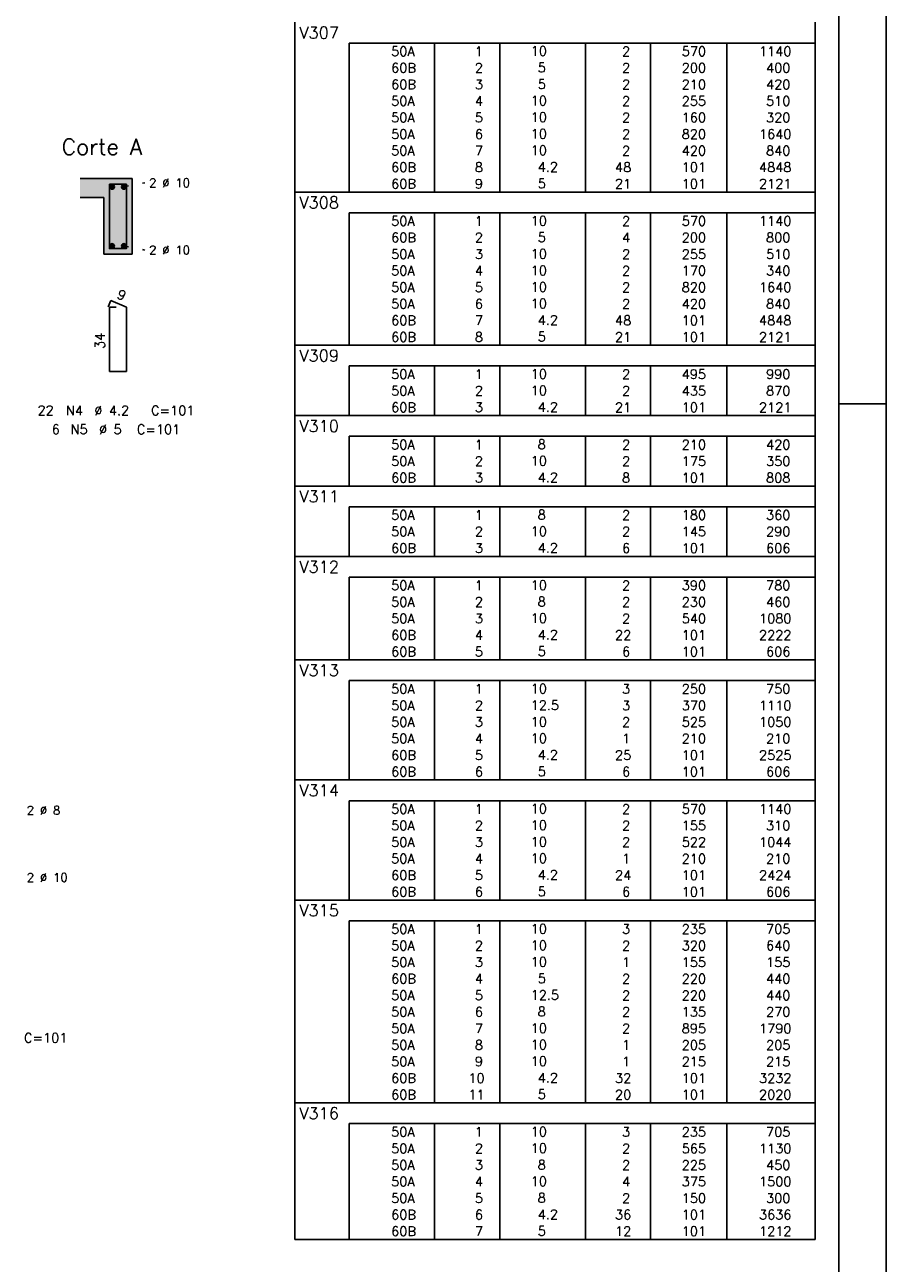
# Model space of a CAD drawing. Extents: x 0 to 119, y 0 to 84.
# Tile 9 of 10: x 101 to 119, y 41 to 67. Entities that reach past the tile are written whole.
import ezdxf

# ---------------------------------------------------------------- set-up
doc = ezdxf.new("R2010")
doc.units = 0
doc.header["$MEASUREMENT"] = 0
doc.linetypes.add('ESTILO_TQS_0002', pattern=[0.4, 0.1, -0.3])
for name, color, linetype in [('1', 1, 'CONTINUOUS'), ('2', 2, 'CONTINUOUS'), ('4', 4, 'CONTINUOUS'), ('6', 6, 'CONTINUOUS'), ('8', 8, 'CONTINUOUS'), ('9', 9, 'CONTINUOUS')]:
    doc.layers.add(name, color=color, linetype=linetype)
doc.styles.get("Standard").update_dxf_attribs({"font": 'ROMANS.SHX'})

msp = doc.modelspace()

# ---------------------------------------------------------------- linework, layer by layer
at = {"layer": '1', "linetype": 'Continuous'}
for p, q in [((118.9, 0), (118.9, 84.1)), ((117.9, 59.4), (118.9, 59.4))]:
    msp.add_line(p, q, dxfattribs=at)
at = {"layer": '1', "linetype": 'ESTILO_TQS_0002'}
for p, q in [((102.785, 63.985), (103.23, 64.07)), ((102.785, 62.735), (103.23, 62.65))]:
    msp.add_line(p, q, dxfattribs=at)
at = {"layer": '1', "linetype": 'Continuous'}
for centre in [(102.535, 63.985), (102.785, 63.985), (102.535, 62.735), (102.785, 62.735)]:
    msp.add_circle(centre, 0.05, dxfattribs=at)
at = {"layer": '2', "linetype": 'Continuous'}
for p, q in [((106.4, 67.025), (106.4, 67.463)), ((117.4, 67.025), (117.4, 67.463)), ((106.4, 66.675), (106.4, 67.025)), ((117.4, 67.025), (107.55, 67.025)), ((107.55, 67.025), (107.55, 66.675)), ((109.35, 67.025), (109.35, 66.675)), ((110.73, 67.025), (110.73, 66.675)), ((112.54, 67.025), (112.54, 66.675)), ((113.92, 67.025), (113.92, 66.675)), ((115.53, 67.025), (115.53, 66.675)), ((117.4, 66.675), (117.4, 67.025)), ((106.4, 66.325), (106.4, 66.675)), ((107.55, 66.675), (107.55, 66.325)), ((109.35, 66.675), (109.35, 66.325)), ((110.73, 66.675), (110.73, 66.325)), ((112.54, 66.675), (112.54, 66.325)), ((113.92, 66.675), (113.92, 66.325)), ((115.53, 66.675), (115.53, 66.325)), ((117.4, 66.325), (117.4, 66.675)), ((106.4, 65.975), (106.4, 66.325)), ((107.55, 66.325), (107.55, 65.975)), ((109.35, 66.325), (109.35, 65.975)), ((110.73, 66.325), (110.73, 65.975)), ((112.54, 66.325), (112.54, 65.975)), ((113.92, 66.325), (113.92, 65.975)), ((115.53, 66.325), (115.53, 65.975)), ((117.4, 65.975), (117.4, 66.325)), ((106.4, 65.625), (106.4, 65.975)), ((107.55, 65.975), (107.55, 65.625)), ((109.35, 65.975), (109.35, 65.625)), ((110.73, 65.975), (110.73, 65.625)), ((112.54, 65.975), (112.54, 65.625)), ((113.92, 65.975), (113.92, 65.625)), ((115.53, 65.975), (115.53, 65.625)), ((117.4, 65.625), (117.4, 65.975)), ((106.4, 65.275), (106.4, 65.625)), ((107.55, 65.625), (107.55, 65.275)), ((109.35, 65.625), (109.35, 65.275)), ((110.73, 65.625), (110.73, 65.275)), ((112.54, 65.625), (112.54, 65.275)), ((113.92, 65.625), (113.92, 65.275)), ((115.53, 65.625), (115.53, 65.275)), ((117.4, 65.275), (117.4, 65.625)), ((106.4, 64.925), (106.4, 65.275)), ((107.55, 65.275), (107.55, 64.925)), ((109.35, 65.275), (109.35, 64.925)), ((110.73, 65.275), (110.73, 64.925)), ((112.54, 65.275), (112.54, 64.925)), ((113.92, 65.275), (113.92, 64.925)), ((115.53, 65.275), (115.53, 64.925)), ((117.4, 64.925), (117.4, 65.275)), ((106.4, 64.575), (106.4, 64.925)), ((107.55, 64.925), (107.55, 64.575)), ((109.35, 64.925), (109.35, 64.575)), ((110.73, 64.925), (110.73, 64.575)), ((112.54, 64.925), (112.54, 64.575)), ((113.92, 64.925), (113.92, 64.575)), ((115.53, 64.925), (115.53, 64.575)), ((117.4, 64.575), (117.4, 64.925)), ((106.4, 64.225), (106.4, 64.575)), ((107.55, 64.575), (107.55, 64.225)), ((109.35, 64.575), (109.35, 64.225)), ((110.73, 64.575), (110.73, 64.225)), ((112.54, 64.575), (112.54, 64.225)), ((113.92, 64.575), (113.92, 64.225)), ((115.53, 64.575), (115.53, 64.225)), ((117.4, 64.225), (117.4, 64.575)), ((102.96, 64.16), (101.86, 64.16)), ((102.96, 62.56), (102.96, 64.16)), ((106.4, 63.875), (106.4, 64.225)), ((107.55, 64.225), (107.55, 63.875)), ((109.35, 64.225), (109.35, 63.875)), ((110.73, 64.225), (110.73, 63.875)), ((112.54, 64.225), (112.54, 63.875)), ((113.92, 64.225), (113.92, 63.875)), ((115.53, 64.225), (115.53, 63.875)), ((117.4, 63.875), (117.4, 64.225)), ((106.4, 63.438), (106.4, 63.875)), ((106.4, 63.875), (117.4, 63.875)), ((117.4, 63.438), (117.4, 63.875)), ((101.86, 63.76), (102.36, 63.76)), ((102.36, 63.76), (102.36, 62.56)), ((106.4, 63.088), (106.4, 63.438)), ((117.4, 63.438), (107.55, 63.438)), ((107.55, 63.438), (107.55, 63.088)), ((109.35, 63.438), (109.35, 63.088)), ((110.73, 63.438), (110.73, 63.088)), ((112.54, 63.438), (112.54, 63.088)), ((113.92, 63.438), (113.92, 63.088)), ((115.53, 63.438), (115.53, 63.088)), ((117.4, 63.088), (117.4, 63.438)), ((106.4, 62.738), (106.4, 63.088)), ((107.55, 63.088), (107.55, 62.738)), ((109.35, 63.088), (109.35, 62.738)), ((110.73, 63.088), (110.73, 62.738)), ((112.54, 63.088), (112.54, 62.738)), ((113.92, 63.088), (113.92, 62.738)), ((115.53, 63.088), (115.53, 62.738)), ((117.4, 62.738), (117.4, 63.088)), ((102.36, 62.56), (102.96, 62.56)), ((106.4, 62.388), (106.4, 62.738)), ((107.55, 62.738), (107.55, 62.388)), ((109.35, 62.738), (109.35, 62.388)), ((110.73, 62.738), (110.73, 62.388)), ((112.54, 62.738), (112.54, 62.388)), ((113.92, 62.738), (113.92, 62.388)), ((115.53, 62.738), (115.53, 62.388)), ((117.4, 62.388), (117.4, 62.738)), ((106.4, 62.038), (106.4, 62.388)), ((107.55, 62.388), (107.55, 62.038)), ((109.35, 62.388), (109.35, 62.038)), ((110.73, 62.388), (110.73, 62.038)), ((112.54, 62.388), (112.54, 62.038)), ((113.92, 62.388), (113.92, 62.038)), ((115.53, 62.388), (115.53, 62.038)), ((117.4, 62.038), (117.4, 62.388)), ((106.4, 61.688), (106.4, 62.038)), ((107.55, 62.038), (107.55, 61.688)), ((109.35, 62.038), (109.35, 61.688)), ((110.73, 62.038), (110.73, 61.688)), ((112.54, 62.038), (112.54, 61.688)), ((113.92, 62.038), (113.92, 61.688)), ((115.53, 62.038), (115.53, 61.688)), ((117.4, 61.688), (117.4, 62.038)), ((106.4, 61.338), (106.4, 61.688)), ((107.55, 61.688), (107.55, 61.338)), ((109.35, 61.688), (109.35, 61.338)), ((110.73, 61.688), (110.73, 61.338)), ((112.54, 61.688), (112.54, 61.338)), ((113.92, 61.688), (113.92, 61.338)), ((115.53, 61.688), (115.53, 61.338)), ((117.4, 61.338), (117.4, 61.688)), ((106.4, 60.988), (106.4, 61.338)), ((107.55, 61.338), (107.55, 60.988)), ((109.35, 61.338), (109.35, 60.988)), ((110.73, 61.338), (110.73, 60.988)), ((112.54, 61.338), (112.54, 60.988)), ((113.92, 61.338), (113.92, 60.988)), ((115.53, 61.338), (115.53, 60.988)), ((117.4, 60.988), (117.4, 61.338)), ((106.4, 60.638), (106.4, 60.988)), ((107.55, 60.988), (107.55, 60.638)), ((109.35, 60.988), (109.35, 60.638)), ((110.73, 60.988), (110.73, 60.638)), ((112.54, 60.988), (112.54, 60.638)), ((113.92, 60.988), (113.92, 60.638)), ((115.53, 60.988), (115.53, 60.638)), ((117.4, 60.638), (117.4, 60.988)), ((106.4, 60.2), (106.4, 60.638)), ((106.4, 60.638), (117.4, 60.638)), ((117.4, 60.2), (117.4, 60.638)), ((106.4, 59.85), (106.4, 60.2)), ((117.4, 60.2), (107.55, 60.2)), ((107.55, 60.2), (107.55, 59.85)), ((109.35, 60.2), (109.35, 59.85)), ((110.73, 60.2), (110.73, 59.85)), ((112.54, 60.2), (112.54, 59.85)), ((113.92, 60.2), (113.92, 59.85)), ((115.53, 60.2), (115.53, 59.85)), ((117.4, 59.85), (117.4, 60.2)), ((106.4, 59.5), (106.4, 59.85)), ((107.55, 59.85), (107.55, 59.5)), ((109.35, 59.85), (109.35, 59.5)), ((110.73, 59.85), (110.73, 59.5)), ((112.54, 59.85), (112.54, 59.5)), ((113.92, 59.85), (113.92, 59.5)), ((115.53, 59.85), (115.53, 59.5)), ((117.4, 59.5), (117.4, 59.85)), ((106.4, 59.15), (106.4, 59.5)), ((107.55, 59.5), (107.55, 59.15)), ((109.35, 59.5), (109.35, 59.15)), ((110.73, 59.5), (110.73, 59.15)), ((112.54, 59.5), (112.54, 59.15)), ((113.92, 59.5), (113.92, 59.15)), ((115.53, 59.5), (115.53, 59.15)), ((117.4, 59.15), (117.4, 59.5)), ((106.4, 58.713), (106.4, 59.15)), ((106.4, 59.15), (117.4, 59.15)), ((117.4, 58.713), (117.4, 59.15)), ((106.4, 58.363), (106.4, 58.713)), ((117.4, 58.713), (107.55, 58.713)), ((107.55, 58.713), (107.55, 58.363)), ((109.35, 58.713), (109.35, 58.363)), ((110.73, 58.713), (110.73, 58.363)), ((112.54, 58.713), (112.54, 58.363)), ((113.92, 58.713), (113.92, 58.363)), ((115.53, 58.713), (115.53, 58.363)), ((117.4, 58.363), (117.4, 58.713)), ((106.4, 58.013), (106.4, 58.363)), ((107.55, 58.363), (107.55, 58.013)), ((109.35, 58.363), (109.35, 58.013)), ((110.73, 58.363), (110.73, 58.013)), ((112.54, 58.363), (112.54, 58.013)), ((113.92, 58.363), (113.92, 58.013)), ((115.53, 58.363), (115.53, 58.013)), ((117.4, 58.013), (117.4, 58.363)), ((106.4, 57.663), (106.4, 58.013)), ((107.55, 58.013), (107.55, 57.663)), ((109.35, 58.013), (109.35, 57.663)), ((110.73, 58.013), (110.73, 57.663)), ((112.54, 58.013), (112.54, 57.663)), ((113.92, 58.013), (113.92, 57.663)), ((115.53, 58.013), (115.53, 57.663)), ((117.4, 57.663), (117.4, 58.013)), ((106.4, 57.225), (106.4, 57.663)), ((106.4, 57.663), (117.4, 57.663)), ((117.4, 57.225), (117.4, 57.663)), ((106.4, 56.875), (106.4, 57.225)), ((117.4, 57.225), (107.55, 57.225)), ((107.55, 57.225), (107.55, 56.875)), ((109.35, 57.225), (109.35, 56.875)), ((110.73, 57.225), (110.73, 56.875)), ((112.54, 57.225), (112.54, 56.875)), ((113.92, 57.225), (113.92, 56.875)), ((115.53, 57.225), (115.53, 56.875)), ((117.4, 56.875), (117.4, 57.225)), ((106.4, 56.525), (106.4, 56.875)), ((107.55, 56.875), (107.55, 56.525)), ((109.35, 56.875), (109.35, 56.525)), ((110.73, 56.875), (110.73, 56.525)), ((112.54, 56.875), (112.54, 56.525)), ((113.92, 56.875), (113.92, 56.525)), ((115.53, 56.875), (115.53, 56.525)), ((117.4, 56.525), (117.4, 56.875)), ((106.4, 56.175), (106.4, 56.525)), ((107.55, 56.525), (107.55, 56.175)), ((109.35, 56.525), (109.35, 56.175)), ((110.73, 56.525), (110.73, 56.175)), ((112.54, 56.525), (112.54, 56.175)), ((113.92, 56.525), (113.92, 56.175)), ((115.53, 56.525), (115.53, 56.175)), ((117.4, 56.175), (117.4, 56.525)), ((106.4, 55.738), (106.4, 56.175)), ((106.4, 56.175), (117.4, 56.175)), ((117.4, 55.738), (117.4, 56.175)), ((106.4, 55.388), (106.4, 55.738)), ((117.4, 55.738), (107.55, 55.738)), ((107.55, 55.738), (107.55, 55.388)), ((109.35, 55.738), (109.35, 55.388)), ((110.73, 55.738), (110.73, 55.388)), ((112.54, 55.738), (112.54, 55.388)), ((113.92, 55.738), (113.92, 55.388)), ((115.53, 55.738), (115.53, 55.388)), ((117.4, 55.388), (117.4, 55.738)), ((106.4, 55.038), (106.4, 55.388)), ((107.55, 55.388), (107.55, 55.038)), ((109.35, 55.388), (109.35, 55.038)), ((110.73, 55.388), (110.73, 55.038)), ((112.54, 55.388), (112.54, 55.038)), ((113.92, 55.388), (113.92, 55.038)), ((115.53, 55.388), (115.53, 55.038)), ((117.4, 55.038), (117.4, 55.388)), ((106.4, 54.688), (106.4, 55.038)), ((107.55, 55.038), (107.55, 54.688)), ((109.35, 55.038), (109.35, 54.688)), ((110.73, 55.038), (110.73, 54.688)), ((112.54, 55.038), (112.54, 54.688)), ((113.92, 55.038), (113.92, 54.688)), ((115.53, 55.038), (115.53, 54.688)), ((117.4, 54.688), (117.4, 55.038)), ((106.4, 54.338), (106.4, 54.688)), ((107.55, 54.688), (107.55, 54.338)), ((109.35, 54.688), (109.35, 54.338)), ((110.73, 54.688), (110.73, 54.338)), ((112.54, 54.688), (112.54, 54.338)), ((113.92, 54.688), (113.92, 54.338)), ((115.53, 54.688), (115.53, 54.338)), ((117.4, 54.338), (117.4, 54.688)), ((106.4, 53.988), (106.4, 54.338)), ((107.55, 54.338), (107.55, 53.988)), ((109.35, 54.338), (109.35, 53.988)), ((110.73, 54.338), (110.73, 53.988)), ((112.54, 54.338), (112.54, 53.988)), ((113.92, 54.338), (113.92, 53.988)), ((115.53, 54.338), (115.53, 53.988)), ((117.4, 53.988), (117.4, 54.338)), ((106.4, 53.55), (106.4, 53.988)), ((106.4, 53.988), (117.4, 53.988)), ((117.4, 53.55), (117.4, 53.988)), ((106.4, 53.2), (106.4, 53.55)), ((117.4, 53.55), (107.55, 53.55)), ((107.55, 53.55), (107.55, 53.2)), ((109.35, 53.55), (109.35, 53.2)), ((110.73, 53.55), (110.73, 53.2)), ((112.54, 53.55), (112.54, 53.2)), ((113.92, 53.55), (113.92, 53.2)), ((115.53, 53.55), (115.53, 53.2)), ((117.4, 53.2), (117.4, 53.55)), ((106.4, 52.85), (106.4, 53.2)), ((107.55, 53.2), (107.55, 52.85)), ((109.35, 53.2), (109.35, 52.85)), ((110.73, 53.2), (110.73, 52.85)), ((112.54, 53.2), (112.54, 52.85)), ((113.92, 53.2), (113.92, 52.85)), ((115.53, 53.2), (115.53, 52.85)), ((117.4, 52.85), (117.4, 53.2)), ((106.4, 52.5), (106.4, 52.85)), ((107.55, 52.85), (107.55, 52.5)), ((109.35, 52.85), (109.35, 52.5)), ((110.73, 52.85), (110.73, 52.5)), ((112.54, 52.85), (112.54, 52.5)), ((113.92, 52.85), (113.92, 52.5)), ((115.53, 52.85), (115.53, 52.5)), ((117.4, 52.5), (117.4, 52.85)), ((106.4, 52.15), (106.4, 52.5)), ((107.55, 52.5), (107.55, 52.15)), ((109.35, 52.5), (109.35, 52.15)), ((110.73, 52.5), (110.73, 52.15)), ((112.54, 52.5), (112.54, 52.15)), ((113.92, 52.5), (113.92, 52.15)), ((115.53, 52.5), (115.53, 52.15)), ((117.4, 52.15), (117.4, 52.5)), ((106.4, 51.8), (106.4, 52.15)), ((107.55, 52.15), (107.55, 51.8)), ((109.35, 52.15), (109.35, 51.8)), ((110.73, 52.15), (110.73, 51.8)), ((112.54, 52.15), (112.54, 51.8)), ((113.92, 52.15), (113.92, 51.8)), ((115.53, 52.15), (115.53, 51.8)), ((117.4, 51.8), (117.4, 52.15)), ((106.4, 51.45), (106.4, 51.8)), ((107.55, 51.8), (107.55, 51.45)), ((109.35, 51.8), (109.35, 51.45)), ((110.73, 51.8), (110.73, 51.45)), ((112.54, 51.8), (112.54, 51.45)), ((113.92, 51.8), (113.92, 51.45)), ((115.53, 51.8), (115.53, 51.45)), ((117.4, 51.45), (117.4, 51.8)), ((106.4, 51.013), (106.4, 51.45)), ((106.4, 51.45), (117.4, 51.45)), ((117.4, 51.013), (117.4, 51.45)), ((106.4, 50.663), (106.4, 51.013)), ((117.4, 51.013), (107.55, 51.013)), ((107.55, 51.013), (107.55, 50.663)), ((109.35, 51.013), (109.35, 50.663)), ((110.73, 51.013), (110.73, 50.663)), ((112.54, 51.013), (112.54, 50.663)), ((113.92, 51.013), (113.92, 50.663)), ((115.53, 51.013), (115.53, 50.663)), ((117.4, 50.663), (117.4, 51.013)), ((106.4, 50.313), (106.4, 50.663)), ((107.55, 50.663), (107.55, 50.313)), ((109.35, 50.663), (109.35, 50.313)), ((110.73, 50.663), (110.73, 50.313)), ((112.54, 50.663), (112.54, 50.313)), ((113.92, 50.663), (113.92, 50.313)), ((115.53, 50.663), (115.53, 50.313)), ((117.4, 50.313), (117.4, 50.663)), ((106.4, 49.963), (106.4, 50.313)), ((107.55, 50.313), (107.55, 49.963)), ((109.35, 50.313), (109.35, 49.963)), ((110.73, 50.313), (110.73, 49.963)), ((112.54, 50.313), (112.54, 49.963)), ((113.92, 50.313), (113.92, 49.963)), ((115.53, 50.313), (115.53, 49.963)), ((117.4, 49.963), (117.4, 50.313)), ((106.4, 49.613), (106.4, 49.963)), ((107.55, 49.963), (107.55, 49.613)), ((109.35, 49.963), (109.35, 49.613)), ((110.73, 49.963), (110.73, 49.613)), ((112.54, 49.963), (112.54, 49.613)), ((113.92, 49.963), (113.92, 49.613)), ((115.53, 49.963), (115.53, 49.613)), ((117.4, 49.613), (117.4, 49.963)), ((106.4, 49.263), (106.4, 49.613)), ((107.55, 49.613), (107.55, 49.263)), ((109.35, 49.613), (109.35, 49.263)), ((110.73, 49.613), (110.73, 49.263)), ((112.54, 49.613), (112.54, 49.263)), ((113.92, 49.613), (113.92, 49.263)), ((115.53, 49.613), (115.53, 49.263)), ((117.4, 49.263), (117.4, 49.613)), ((106.4, 48.913), (106.4, 49.263)), ((107.55, 49.263), (107.55, 48.913)), ((109.35, 49.263), (109.35, 48.913)), ((110.73, 49.263), (110.73, 48.913)), ((112.54, 49.263), (112.54, 48.913)), ((113.92, 49.263), (113.92, 48.913)), ((115.53, 49.263), (115.53, 48.913)), ((117.4, 48.913), (117.4, 49.263)), ((106.4, 48.475), (106.4, 48.913)), ((106.4, 48.913), (117.4, 48.913)), ((117.4, 48.475), (117.4, 48.913)), ((106.4, 48.125), (106.4, 48.475)), ((117.4, 48.475), (107.55, 48.475)), ((107.55, 48.475), (107.55, 48.125)), ((109.35, 48.475), (109.35, 48.125)), ((110.73, 48.475), (110.73, 48.125)), ((112.54, 48.475), (112.54, 48.125)), ((113.92, 48.475), (113.92, 48.125)), ((115.53, 48.475), (115.53, 48.125)), ((117.4, 48.125), (117.4, 48.475)), ((106.4, 47.775), (106.4, 48.125)), ((107.55, 48.125), (107.55, 47.775)), ((109.35, 48.125), (109.35, 47.775)), ((110.73, 48.125), (110.73, 47.775)), ((112.54, 48.125), (112.54, 47.775)), ((113.92, 48.125), (113.92, 47.775)), ((115.53, 48.125), (115.53, 47.775)), ((117.4, 47.775), (117.4, 48.125)), ((106.4, 47.425), (106.4, 47.775)), ((107.55, 47.775), (107.55, 47.425)), ((109.35, 47.775), (109.35, 47.425)), ((110.73, 47.775), (110.73, 47.425)), ((112.54, 47.775), (112.54, 47.425)), ((113.92, 47.775), (113.92, 47.425)), ((115.53, 47.775), (115.53, 47.425)), ((117.4, 47.425), (117.4, 47.775)), ((106.4, 47.075), (106.4, 47.425)), ((107.55, 47.425), (107.55, 47.075)), ((109.35, 47.425), (109.35, 47.075)), ((110.73, 47.425), (110.73, 47.075)), ((112.54, 47.425), (112.54, 47.075)), ((113.92, 47.425), (113.92, 47.075)), ((115.53, 47.425), (115.53, 47.075)), ((117.4, 47.075), (117.4, 47.425)), ((106.4, 46.725), (106.4, 47.075)), ((107.55, 47.075), (107.55, 46.725)), ((109.35, 47.075), (109.35, 46.725)), ((110.73, 47.075), (110.73, 46.725)), ((112.54, 47.075), (112.54, 46.725)), ((113.92, 47.075), (113.92, 46.725)), ((115.53, 47.075), (115.53, 46.725)), ((117.4, 46.725), (117.4, 47.075)), ((106.4, 46.375), (106.4, 46.725)), ((107.55, 46.725), (107.55, 46.375)), ((109.35, 46.725), (109.35, 46.375)), ((110.73, 46.725), (110.73, 46.375)), ((112.54, 46.725), (112.54, 46.375)), ((113.92, 46.725), (113.92, 46.375)), ((115.53, 46.725), (115.53, 46.375)), ((117.4, 46.375), (117.4, 46.725)), ((106.4, 46.025), (106.4, 46.375)), ((107.55, 46.375), (107.55, 46.025)), ((109.35, 46.375), (109.35, 46.025)), ((110.73, 46.375), (110.73, 46.025)), ((112.54, 46.375), (112.54, 46.025)), ((113.92, 46.375), (113.92, 46.025)), ((115.53, 46.375), (115.53, 46.025)), ((117.4, 46.025), (117.4, 46.375)), ((106.4, 45.675), (106.4, 46.025)), ((107.55, 46.025), (107.55, 45.675)), ((109.35, 46.025), (109.35, 45.675)), ((110.73, 46.025), (110.73, 45.675)), ((112.54, 46.025), (112.54, 45.675)), ((113.92, 46.025), (113.92, 45.675)), ((115.53, 46.025), (115.53, 45.675)), ((117.4, 45.675), (117.4, 46.025)), ((106.4, 45.325), (106.4, 45.675)), ((107.55, 45.675), (107.55, 45.325)), ((109.35, 45.675), (109.35, 45.325)), ((110.73, 45.675), (110.73, 45.325)), ((112.54, 45.675), (112.54, 45.325)), ((113.92, 45.675), (113.92, 45.325)), ((115.53, 45.675), (115.53, 45.325)), ((117.4, 45.325), (117.4, 45.675)), ((106.4, 44.975), (106.4, 45.325)), ((107.55, 45.325), (107.55, 44.975)), ((109.35, 45.325), (109.35, 44.975)), ((110.73, 45.325), (110.73, 44.975)), ((112.54, 45.325), (112.54, 44.975)), ((113.92, 45.325), (113.92, 44.975)), ((115.53, 45.325), (115.53, 44.975)), ((117.4, 44.975), (117.4, 45.325)), ((106.4, 44.625), (106.4, 44.975)), ((107.55, 44.975), (107.55, 44.625)), ((109.35, 44.975), (109.35, 44.625)), ((110.73, 44.975), (110.73, 44.625)), ((112.54, 44.975), (112.54, 44.625)), ((113.92, 44.975), (113.92, 44.625)), ((115.53, 44.975), (115.53, 44.625)), ((117.4, 44.625), (117.4, 44.975)), ((106.4, 44.188), (106.4, 44.625)), ((106.4, 44.625), (117.4, 44.625)), ((117.4, 44.188), (117.4, 44.625)), ((106.4, 43.838), (106.4, 44.188)), ((117.4, 44.188), (107.55, 44.188)), ((107.55, 44.188), (107.55, 43.838)), ((109.35, 44.188), (109.35, 43.838)), ((110.73, 44.188), (110.73, 43.838)), ((112.54, 44.188), (112.54, 43.838)), ((113.92, 44.188), (113.92, 43.838)), ((115.53, 44.188), (115.53, 43.838)), ((117.4, 43.838), (117.4, 44.188)), ((106.4, 43.488), (106.4, 43.838)), ((107.55, 43.838), (107.55, 43.488)), ((109.35, 43.838), (109.35, 43.488)), ((110.73, 43.838), (110.73, 43.488)), ((112.54, 43.838), (112.54, 43.488)), ((113.92, 43.838), (113.92, 43.488)), ((115.53, 43.838), (115.53, 43.488)), ((117.4, 43.488), (117.4, 43.838)), ((106.4, 43.138), (106.4, 43.488)), ((107.55, 43.488), (107.55, 43.138)), ((109.35, 43.488), (109.35, 43.138)), ((110.73, 43.488), (110.73, 43.138)), ((112.54, 43.488), (112.54, 43.138)), ((113.92, 43.488), (113.92, 43.138)), ((115.53, 43.488), (115.53, 43.138)), ((117.4, 43.138), (117.4, 43.488)), ((106.4, 42.788), (106.4, 43.138)), ((107.55, 43.138), (107.55, 42.788)), ((109.35, 43.138), (109.35, 42.788)), ((110.73, 43.138), (110.73, 42.788)), ((112.54, 43.138), (112.54, 42.788)), ((113.92, 43.138), (113.92, 42.788)), ((115.53, 43.138), (115.53, 42.788)), ((117.4, 42.788), (117.4, 43.138)), ((106.4, 42.438), (106.4, 42.788)), ((107.55, 42.788), (107.55, 42.438)), ((109.35, 42.788), (109.35, 42.438)), ((110.73, 42.788), (110.73, 42.438)), ((112.54, 42.788), (112.54, 42.438)), ((113.92, 42.788), (113.92, 42.438)), ((115.53, 42.788), (115.53, 42.438)), ((117.4, 42.438), (117.4, 42.788)), ((106.4, 42.088), (106.4, 42.438)), ((107.55, 42.438), (107.55, 42.088)), ((109.35, 42.438), (109.35, 42.088)), ((110.73, 42.438), (110.73, 42.088)), ((112.54, 42.438), (112.54, 42.088)), ((113.92, 42.438), (113.92, 42.088)), ((115.53, 42.438), (115.53, 42.088)), ((117.4, 42.088), (117.4, 42.438)), ((106.4, 41.738), (106.4, 42.088)), ((107.55, 42.088), (107.55, 41.738)), ((109.35, 42.088), (109.35, 41.738)), ((110.73, 42.088), (110.73, 41.738)), ((112.54, 42.088), (112.54, 41.738)), ((113.92, 42.088), (113.92, 41.738)), ((115.53, 42.088), (115.53, 41.738)), ((117.4, 41.738), (117.4, 42.088)), ((106.4, 41.738), (117.4, 41.738))]:
    msp.add_line(p, q, dxfattribs=at)
at = {"layer": '4', "linetype": 'Continuous'}
msp.add_lwpolyline([(102.48, 64.04), (102.48, 62.68), (102.84, 62.68), (102.84, 64.04), (102.48, 64.04)], dxfattribs=at)
at = {"layer": '6', "linetype": 'Continuous'}
for p, q in [((102.508, 61.58), (102.454, 61.451)), ((102.84, 61.44), (102.508, 61.58)), ((102.62, 61.44), (102.48, 61.44)), ((102.48, 61.44), (102.48, 60.08)), ((102.84, 60.08), (102.84, 61.44)), ((102.48, 60.08), (102.84, 60.08))]:
    msp.add_line(p, q, dxfattribs=at)
at = {"layer": '8', "linetype": 'Continuous'}
msp.add_line((117.9, 1), (117.9, 83.1), dxfattribs=at)
at = {"layer": '9', "linetype": 'Continuous'}
for points in [[(102.36, 63.76), (102.96, 64.16), (101.86, 64.16)], [(102.36, 63.76), (101.86, 64.16), (101.86, 63.76)], [(102.36, 63.76), (102.96, 62.56), (102.96, 64.16)], [(102.585, 63.985), (102.51, 64.028), (102.488, 64.002)], [(102.585, 63.985), (102.488, 64.002), (102.488, 63.968)], [(102.585, 63.985), (102.488, 63.968), (102.51, 63.942)], [(102.585, 63.985), (102.544, 64.034), (102.51, 64.028)], [(102.585, 63.985), (102.51, 63.942), (102.544, 63.936)], [(102.585, 63.985), (102.573, 64.017), (102.544, 64.034)], [(102.585, 63.985), (102.544, 63.936), (102.573, 63.953)], [(102.585, 63.985), (102.573, 63.953), (102.585, 63.985)], [(102.835, 63.985), (102.76, 64.028), (102.738, 64.002)], [(102.835, 63.985), (102.738, 64.002), (102.738, 63.968)], [(102.835, 63.985), (102.738, 63.968), (102.76, 63.942)], [(102.835, 63.985), (102.794, 64.034), (102.76, 64.028)], [(102.835, 63.985), (102.76, 63.942), (102.794, 63.936)], [(102.835, 63.985), (102.823, 64.017), (102.794, 64.034)], [(102.835, 63.985), (102.794, 63.936), (102.823, 63.953)], [(102.835, 63.985), (102.823, 63.953), (102.835, 63.985)], [(102.36, 63.76), (102.36, 62.56), (102.96, 62.56)], [(102.585, 62.735), (102.51, 62.778), (102.488, 62.752)], [(102.585, 62.735), (102.488, 62.752), (102.488, 62.718)], [(102.585, 62.735), (102.488, 62.718), (102.51, 62.692)], [(102.585, 62.735), (102.544, 62.784), (102.51, 62.778)], [(102.585, 62.735), (102.51, 62.692), (102.544, 62.686)], [(102.585, 62.735), (102.573, 62.767), (102.544, 62.784)], [(102.585, 62.735), (102.544, 62.686), (102.573, 62.703)], [(102.585, 62.735), (102.573, 62.703), (102.585, 62.735)], [(102.835, 62.735), (102.76, 62.778), (102.738, 62.752)], [(102.835, 62.735), (102.738, 62.752), (102.738, 62.718)], [(102.835, 62.735), (102.738, 62.718), (102.76, 62.692)], [(102.835, 62.735), (102.794, 62.784), (102.76, 62.778)], [(102.835, 62.735), (102.76, 62.692), (102.794, 62.686)], [(102.835, 62.735), (102.823, 62.767), (102.794, 62.784)], [(102.835, 62.735), (102.794, 62.686), (102.823, 62.703)], [(102.835, 62.735), (102.823, 62.703), (102.835, 62.735)]]:
    msp.add_solid(points, dxfattribs=at)

# ---------------------------------------------------------------- texts
at = {"layer": '2', "linetype": 'Continuous'}
for s, height, p in [('V307', 0.25, (106.496, 67.119)), ('     50A', 0.2, (107.69, 66.75)), ('  1', 0.2, (109.93, 66.75)), ('   10  ', 0.2, (110.937, 66.756)), ('    2', 0.2, (112.72, 66.75)), ('   570', 0.2, (114.13, 66.75)), ('   1140', 0.2, (115.764, 66.75)), ('     60B', 0.2, (107.69, 66.4)), ('  2', 0.2, (109.93, 66.4)), ('    5  ', 0.2, (110.937, 66.406)), ('    2', 0.2, (112.72, 66.4)), ('   200', 0.2, (114.13, 66.4)), ('    400', 0.2, (115.764, 66.4)), ('     60B', 0.2, (107.69, 66.05)), ('  3', 0.2, (109.93, 66.05)), ('    5  ', 0.2, (110.937, 66.056)), ('    2', 0.2, (112.72, 66.05)), ('   210', 0.2, (114.13, 66.05)), ('    420', 0.2, (115.764, 66.05)), ('     50A', 0.2, (107.69, 65.7)), ('  4', 0.2, (109.93, 65.7)), ('   10  ', 0.2, (110.937, 65.706)), ('    2', 0.2, (112.72, 65.7)), ('   255', 0.2, (114.13, 65.7)), ('    510', 0.2, (115.764, 65.7)), ('     50A', 0.2, (107.69, 65.35)), ('  5', 0.2, (109.93, 65.35)), ('   10  ', 0.2, (110.937, 65.356)), ('    2', 0.2, (112.72, 65.35)), ('   160', 0.2, (114.13, 65.35)), ('    320', 0.2, (115.764, 65.35)), ('     50A', 0.2, (107.69, 65)), ('  6', 0.2, (109.93, 65)), ('   10  ', 0.2, (110.937, 65.006)), ('    2', 0.2, (112.72, 65)), ('   820', 0.2, (114.13, 65)), ('   1640', 0.2, (115.764, 65)), ('Corte A', 0.34, (101.47, 64.66)), ('     50A', 0.2, (107.69, 64.65)), ('  7', 0.2, (109.93, 64.65)), ('   10  ', 0.2, (110.937, 64.656)), ('    2', 0.2, (112.72, 64.65)), ('   420', 0.2, (114.13, 64.65)), ('    840', 0.2, (115.764, 64.65)), ('     60B', 0.2, (107.69, 64.3)), ('  8', 0.2, (109.93, 64.3)), ('    4.2', 0.2, (110.937, 64.306)), ('   48', 0.2, (112.72, 64.3)), ('   101', 0.2, (114.13, 64.3)), ('   4848', 0.2, (115.764, 64.3)), ('2 %%c 10', 0.18, (103.32, 63.98)), ('     60B', 0.2, (107.69, 63.95)), ('  9', 0.2, (109.93, 63.95)), ('    5  ', 0.2, (110.937, 63.956)), ('   21', 0.2, (112.72, 63.95)), ('   101', 0.2, (114.13, 63.95)), ('   2121', 0.2, (115.764, 63.95)), ('V308', 0.25, (106.496, 63.531)), ('     50A', 0.2, (107.69, 63.163)), ('  1', 0.2, (109.93, 63.163)), ('   10  ', 0.2, (110.937, 63.169)), ('    2', 0.2, (112.72, 63.163)), ('   570', 0.2, (114.13, 63.163)), ('   1140', 0.2, (115.764, 63.163)), ('     60B', 0.2, (107.69, 62.813)), ('  2', 0.2, (109.93, 62.813)), ('    5  ', 0.2, (110.937, 62.819)), ('    4', 0.2, (112.72, 62.813)), ('   200', 0.2, (114.13, 62.813)), ('    800', 0.2, (115.764, 62.813)), ('2 %%c 10', 0.18, (103.32, 62.56)), ('     50A', 0.2, (107.69, 62.463)), ('  3', 0.2, (109.93, 62.463)), ('   10  ', 0.2, (110.937, 62.469)), ('    2', 0.2, (112.72, 62.463)), ('   255', 0.2, (114.13, 62.463)), ('    510', 0.2, (115.764, 62.463)), ('     50A', 0.2, (107.69, 62.113)), ('  4', 0.2, (109.93, 62.113)), ('   10  ', 0.2, (110.937, 62.119)), ('    2', 0.2, (112.72, 62.113)), ('   170', 0.2, (114.13, 62.113)), ('    340', 0.2, (115.764, 62.113)), ('     50A', 0.2, (107.69, 61.763)), ('  5', 0.2, (109.93, 61.763)), ('   10  ', 0.2, (110.937, 61.769)), ('    2', 0.2, (112.72, 61.763)), ('   820', 0.2, (114.13, 61.763)), ('   1640', 0.2, (115.764, 61.763)), ('     50A', 0.2, (107.69, 61.413)), ('  6', 0.2, (109.93, 61.413)), ('   10  ', 0.2, (110.937, 61.419)), ('    2', 0.2, (112.72, 61.413)), ('   420', 0.2, (114.13, 61.413)), ('    840', 0.2, (115.764, 61.413)), ('     60B', 0.2, (107.69, 61.063)), ('  7', 0.2, (109.93, 61.063)), ('    4.2', 0.2, (110.937, 61.069)), ('   48', 0.2, (112.72, 61.063)), ('   101', 0.2, (114.13, 61.063)), ('   4848', 0.2, (115.764, 61.063)), ('     60B', 0.2, (107.69, 60.713)), ('  8', 0.2, (109.93, 60.713)), ('    5  ', 0.2, (110.937, 60.719)), ('   21', 0.2, (112.72, 60.713)), ('   101', 0.2, (114.13, 60.713)), ('   2121', 0.2, (115.764, 60.713)), ('V309', 0.25, (106.496, 60.294)), ('     50A', 0.2, (107.69, 59.925)), ('  1', 0.2, (109.93, 59.925)), ('   10  ', 0.2, (110.937, 59.931)), ('    2', 0.2, (112.72, 59.925)), ('   495', 0.2, (114.13, 59.925)), ('    990', 0.2, (115.764, 59.925)), ('     50A', 0.2, (107.69, 59.575)), ('  2', 0.2, (109.93, 59.575)), ('   10  ', 0.2, (110.937, 59.581)), ('    2', 0.2, (112.72, 59.575)), ('   435', 0.2, (114.13, 59.575)), ('    870', 0.2, (115.764, 59.575)), ('     60B', 0.2, (107.69, 59.225)), ('  3', 0.2, (109.93, 59.225)), ('    4.2', 0.2, (110.937, 59.231)), ('   21', 0.2, (112.72, 59.225)), ('   101', 0.2, (114.13, 59.225)), ('   2121', 0.2, (115.764, 59.225)), ('22', 0.2, (100.96, 59.16)), ('N4', 0.2, (101.56, 59.16)), ('%%c 4.2', 0.2, (102.16, 59.16)), ('C=101', 0.2, (103.36, 59.16)), ('6', 0.2, (101.26, 58.76)), ('N5', 0.2, (101.66, 58.76)), ('%%c 5', 0.2, (102.26, 58.76)), ('C=101', 0.2, (103.06, 58.76)), ('V310', 0.25, (106.496, 58.806)), ('     50A', 0.2, (107.69, 58.438)), ('  1', 0.2, (109.93, 58.438)), ('    8  ', 0.2, (110.937, 58.444)), ('    2', 0.2, (112.72, 58.438)), ('   210', 0.2, (114.13, 58.438)), ('    420', 0.2, (115.764, 58.438)), ('     50A', 0.2, (107.69, 58.088)), ('  2', 0.2, (109.93, 58.088)), ('   10  ', 0.2, (110.937, 58.094)), ('    2', 0.2, (112.72, 58.088)), ('   175', 0.2, (114.13, 58.088)), ('    350', 0.2, (115.764, 58.088)), ('     60B', 0.2, (107.69, 57.738)), ('  3', 0.2, (109.93, 57.738)), ('    4.2', 0.2, (110.937, 57.744)), ('    8', 0.2, (112.72, 57.738)), ('   101', 0.2, (114.13, 57.738)), ('    808', 0.2, (115.764, 57.738)), ('V311', 0.25, (106.496, 57.319)), ('     50A', 0.2, (107.69, 56.95)), ('  1', 0.2, (109.93, 56.95)), ('    8  ', 0.2, (110.937, 56.956)), ('    2', 0.2, (112.72, 56.95)), ('   180', 0.2, (114.13, 56.95)), ('    360', 0.2, (115.764, 56.95)), ('     50A', 0.2, (107.69, 56.6)), ('  2', 0.2, (109.93, 56.6)), ('   10  ', 0.2, (110.937, 56.606)), ('    2', 0.2, (112.72, 56.6)), ('   145', 0.2, (114.13, 56.6)), ('    290', 0.2, (115.764, 56.6)), ('     60B', 0.2, (107.69, 56.25)), ('  3', 0.2, (109.93, 56.25)), ('    4.2', 0.2, (110.937, 56.256)), ('    6', 0.2, (112.72, 56.25)), ('   101', 0.2, (114.13, 56.25)), ('    606', 0.2, (115.764, 56.25)), ('V312', 0.25, (106.496, 55.831)), ('     50A', 0.2, (107.69, 55.463)), ('  1', 0.2, (109.93, 55.463)), ('   10  ', 0.2, (110.937, 55.469)), ('    2', 0.2, (112.72, 55.463)), ('   390', 0.2, (114.13, 55.463)), ('    780', 0.2, (115.764, 55.463)), ('     50A', 0.2, (107.69, 55.113)), ('  2', 0.2, (109.93, 55.113)), ('    8  ', 0.2, (110.937, 55.119)), ('    2', 0.2, (112.72, 55.113)), ('   230', 0.2, (114.13, 55.113)), ('    460', 0.2, (115.764, 55.113)), ('     50A', 0.2, (107.69, 54.763)), ('  3', 0.2, (109.93, 54.763)), ('   10  ', 0.2, (110.937, 54.769)), ('    2', 0.2, (112.72, 54.763)), ('   540', 0.2, (114.13, 54.763)), ('   1080', 0.2, (115.764, 54.763)), ('     60B', 0.2, (107.69, 54.413)), ('  4', 0.2, (109.93, 54.413)), ('    4.2', 0.2, (110.937, 54.419)), ('   22', 0.2, (112.72, 54.413)), ('   101', 0.2, (114.13, 54.413)), ('   2222', 0.2, (115.764, 54.413)), ('     60B', 0.2, (107.69, 54.063)), ('  5', 0.2, (109.93, 54.063)), ('    5  ', 0.2, (110.937, 54.069)), ('    6', 0.2, (112.72, 54.063)), ('   101', 0.2, (114.13, 54.063)), ('    606', 0.2, (115.764, 54.063)), ('V313', 0.25, (106.496, 53.644)), ('     50A', 0.2, (107.69, 53.275)), ('  1', 0.2, (109.93, 53.275)), ('   10  ', 0.2, (110.937, 53.281)), ('    3', 0.2, (112.72, 53.275)), ('   250', 0.2, (114.13, 53.275)), ('    750', 0.2, (115.764, 53.275)), ('   12.5', 0.2, (110.937, 52.931)), ('     50A', 0.2, (107.69, 52.925)), ('  2', 0.2, (109.93, 52.925)), ('    3', 0.2, (112.72, 52.925)), ('   370', 0.2, (114.13, 52.925)), ('   1110', 0.2, (115.764, 52.925)), ('     50A', 0.2, (107.69, 52.575)), ('  3', 0.2, (109.93, 52.575)), ('   10  ', 0.2, (110.937, 52.581)), ('    2', 0.2, (112.72, 52.575)), ('   525', 0.2, (114.13, 52.575)), ('   1050', 0.2, (115.764, 52.575)), ('     50A', 0.2, (107.69, 52.225)), ('  4', 0.2, (109.93, 52.225)), ('   10  ', 0.2, (110.937, 52.231)), ('    1', 0.2, (112.72, 52.225)), ('   210', 0.2, (114.13, 52.225)), ('    210', 0.2, (115.764, 52.225)), ('    4.2', 0.2, (110.937, 51.881)), ('     60B', 0.2, (107.69, 51.875)), ('  5', 0.2, (109.93, 51.875)), ('   25', 0.2, (112.72, 51.875)), ('   101', 0.2, (114.13, 51.875)), ('   2525', 0.2, (115.764, 51.875)), ('     60B', 0.2, (107.69, 51.525)), ('  6', 0.2, (109.93, 51.525)), ('    5  ', 0.2, (110.937, 51.531)), ('    6', 0.2, (112.72, 51.525)), ('   101', 0.2, (114.13, 51.525)), ('    606', 0.2, (115.764, 51.525)), ('V314', 0.25, (106.496, 51.106)), ('2 %%c 8', 0.18, (100.734, 50.72)), ('     50A', 0.2, (107.69, 50.738)), ('  1', 0.2, (109.93, 50.738)), ('   10  ', 0.2, (110.937, 50.744)), ('    2', 0.2, (112.72, 50.738)), ('   570', 0.2, (114.13, 50.738)), ('   1140', 0.2, (115.764, 50.738)), ('     50A', 0.2, (107.69, 50.388)), ('  2', 0.2, (109.93, 50.388)), ('   10  ', 0.2, (110.937, 50.394)), ('    2', 0.2, (112.72, 50.388)), ('   155', 0.2, (114.13, 50.388)), ('    310', 0.2, (115.764, 50.388)), ('     50A', 0.2, (107.69, 50.038)), ('  3', 0.2, (109.93, 50.038)), ('   10  ', 0.2, (110.937, 50.044)), ('    2', 0.2, (112.72, 50.038)), ('   522', 0.2, (114.13, 50.038)), ('   1044', 0.2, (115.764, 50.038)), ('     50A', 0.2, (107.69, 49.688)), ('  4', 0.2, (109.93, 49.688)), ('   10  ', 0.2, (110.937, 49.694)), ('    1', 0.2, (112.72, 49.688)), ('   210', 0.2, (114.13, 49.688)), ('    210', 0.2, (115.764, 49.688)), ('2 %%c 10', 0.18, (100.734, 49.3)), ('     60B', 0.2, (107.69, 49.338)), ('  5', 0.2, (109.93, 49.338)), ('    4.2', 0.2, (110.937, 49.344)), ('   24', 0.2, (112.72, 49.338)), ('   101', 0.2, (114.13, 49.338)), ('   2424', 0.2, (115.764, 49.338)), ('     60B', 0.2, (107.69, 48.988)), ('  6', 0.2, (109.93, 48.988)), ('    5  ', 0.2, (110.937, 48.994)), ('    6', 0.2, (112.72, 48.988)), ('   101', 0.2, (114.13, 48.988)), ('    606', 0.2, (115.764, 48.988)), ('V315', 0.25, (106.496, 48.569)), ('     50A', 0.2, (107.69, 48.2)), ('  1', 0.2, (109.93, 48.2)), ('   10  ', 0.2, (110.937, 48.206)), ('    3', 0.2, (112.72, 48.2)), ('   235', 0.2, (114.13, 48.2)), ('    705', 0.2, (115.764, 48.2)), ('     50A', 0.2, (107.69, 47.85)), ('  2', 0.2, (109.93, 47.85)), ('   10  ', 0.2, (110.937, 47.856)), ('    2', 0.2, (112.72, 47.85)), ('   320', 0.2, (114.13, 47.85)), ('    640', 0.2, (115.764, 47.85)), ('     50A', 0.2, (107.69, 47.5)), ('  3', 0.2, (109.93, 47.5)), ('   10  ', 0.2, (110.937, 47.506)), ('    1', 0.2, (112.72, 47.5)), ('   155', 0.2, (114.13, 47.5)), ('    155', 0.2, (115.764, 47.5)), ('     60B', 0.2, (107.69, 47.15)), ('  4', 0.2, (109.93, 47.15)), ('    5  ', 0.2, (110.937, 47.156)), ('    2', 0.2, (112.72, 47.15)), ('   220', 0.2, (114.13, 47.15)), ('    440', 0.2, (115.764, 47.15)), ('     50A', 0.2, (107.69, 46.8)), ('  5', 0.2, (109.93, 46.8)), ('   12.5', 0.2, (110.937, 46.806)), ('    2', 0.2, (112.72, 46.8)), ('   220', 0.2, (114.13, 46.8)), ('    440', 0.2, (115.764, 46.8)), ('     50A', 0.2, (107.69, 46.45)), ('  6', 0.2, (109.93, 46.45)), ('    8  ', 0.2, (110.937, 46.456)), ('    2', 0.2, (112.72, 46.45)), ('   135', 0.2, (114.13, 46.45)), ('    270', 0.2, (115.764, 46.45)), ('C=101', 0.2, (100.674, 45.9)), ('     50A', 0.2, (107.69, 46.1)), ('  7', 0.2, (109.93, 46.1)), ('   10  ', 0.2, (110.937, 46.106)), ('    2', 0.2, (112.72, 46.1)), ('   895', 0.2, (114.13, 46.1)), ('   1790', 0.2, (115.764, 46.1)), ('     50A', 0.2, (107.69, 45.75)), ('  8', 0.2, (109.93, 45.75)), ('   10  ', 0.2, (110.937, 45.756)), ('    1', 0.2, (112.72, 45.75)), ('   205', 0.2, (114.13, 45.75)), ('    205', 0.2, (115.764, 45.75)), ('     50A', 0.2, (107.69, 45.4)), ('  9', 0.2, (109.93, 45.4)), ('   10  ', 0.2, (110.937, 45.406)), ('    1', 0.2, (112.72, 45.4)), ('   215', 0.2, (114.13, 45.4)), ('    215', 0.2, (115.764, 45.4)), ('     60B', 0.2, (107.69, 45.05)), (' 10', 0.2, (109.93, 45.05)), ('    4.2', 0.2, (110.937, 45.056)), ('   32', 0.2, (112.72, 45.05)), ('   101', 0.2, (114.13, 45.05)), ('   3232', 0.2, (115.764, 45.05)), ('     60B', 0.2, (107.69, 44.7)), (' 11', 0.2, (109.93, 44.7)), ('    5  ', 0.2, (110.937, 44.706)), ('   20', 0.2, (112.72, 44.7)), ('   101', 0.2, (114.13, 44.7)), ('   2020', 0.2, (115.764, 44.7)), ('V316', 0.25, (106.496, 44.281)), ('     50A', 0.2, (107.69, 43.913)), ('  1', 0.2, (109.93, 43.913)), ('   10  ', 0.2, (110.937, 43.919)), ('    3', 0.2, (112.72, 43.913)), ('   235', 0.2, (114.13, 43.913)), ('    705', 0.2, (115.764, 43.913)), ('     50A', 0.2, (107.69, 43.563)), ('  2', 0.2, (109.93, 43.563)), ('   10  ', 0.2, (110.937, 43.569)), ('    2', 0.2, (112.72, 43.563)), ('   565', 0.2, (114.13, 43.563)), ('   1130', 0.2, (115.764, 43.563)), ('     50A', 0.2, (107.69, 43.213)), ('  3', 0.2, (109.93, 43.213)), ('    8  ', 0.2, (110.937, 43.219)), ('    2', 0.2, (112.72, 43.213)), ('   225', 0.2, (114.13, 43.213)), ('    450', 0.2, (115.764, 43.213)), ('     50A', 0.2, (107.69, 42.863)), ('  4', 0.2, (109.93, 42.863)), ('   10  ', 0.2, (110.937, 42.869)), ('    4', 0.2, (112.72, 42.863)), ('   375', 0.2, (114.13, 42.863)), ('   1500', 0.2, (115.764, 42.863)), ('     50A', 0.2, (107.69, 42.513)), ('  5', 0.2, (109.93, 42.513)), ('    8  ', 0.2, (110.937, 42.519)), ('    2', 0.2, (112.72, 42.513)), ('   150', 0.2, (114.13, 42.513)), ('    300', 0.2, (115.764, 42.513)), ('     60B', 0.2, (107.69, 42.163)), ('  6', 0.2, (109.93, 42.163)), ('    4.2', 0.2, (110.937, 42.169)), ('   36', 0.2, (112.72, 42.163)), ('   101', 0.2, (114.13, 42.163)), ('   3636', 0.2, (115.764, 42.163)), ('     60B', 0.2, (107.69, 41.813)), ('  7', 0.2, (109.93, 41.813)), ('    5  ', 0.2, (110.937, 41.819)), ('   12', 0.2, (112.72, 41.813)), ('   101', 0.2, (114.13, 41.813)), ('   1212', 0.2, (115.764, 41.813))]:
    msp.add_text(s, height=height, dxfattribs=at).set_placement(p)
for s, rotation, p in [('9', 337.1146, (102.621, 61.641)), ('34', 90, (102.38, 60.56))]:
    msp.add_text(s, height=0.2, rotation=rotation, dxfattribs=at).set_placement(p)

doc.saveas('drawing.dxf')
